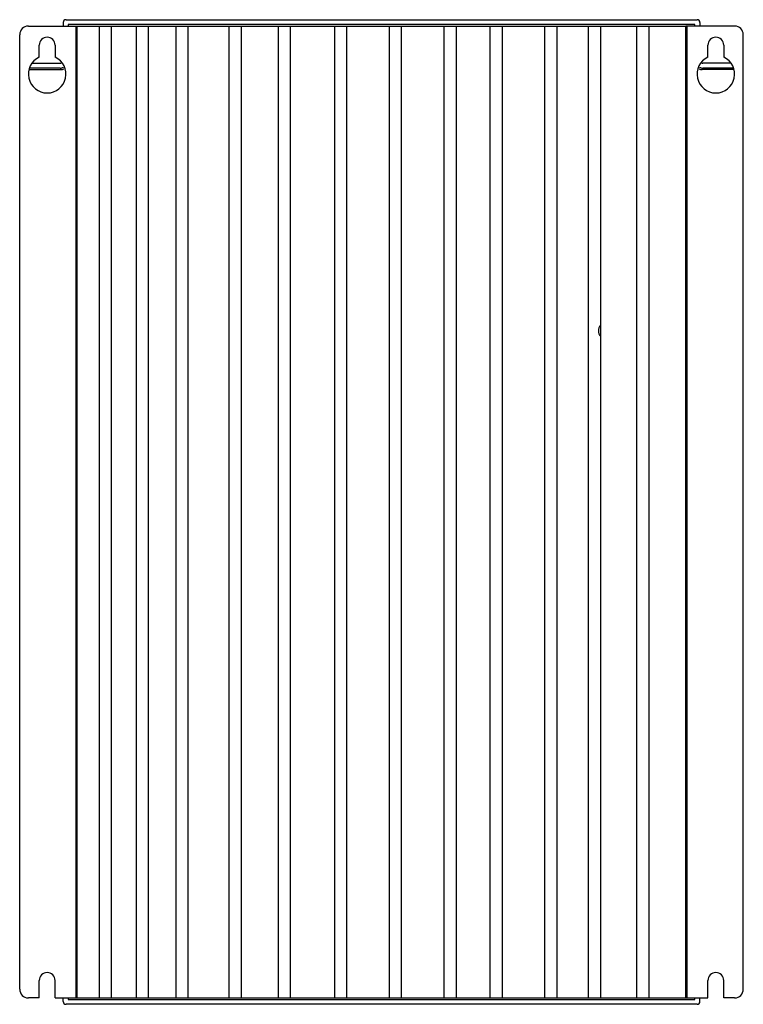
# Model space of a CAD drawing. Header units: millimetres. Extents: x 34 to 284, y 52 to 392.
import ezdxf

# ---------------------------------------------------------------- set-up
doc = ezdxf.new("R2010")
doc.units = ezdxf.units.MM
doc.header["$LTSCALE"] = 29.006697
doc.layers.get('0').update_dxf_attribs({"linetype": 'CONTINUOUS'})

msp = doc.modelspace()

# ---------------------------------------------------------------- linework, layer by layer
at = {"color": 7}
for p, q in [((50.5, 391.68), (268.5, 391.68)), ((37.5, 389.48), (264.59, 389.48)), ((49.5, 390.68), (49.5, 389.48)), ((51.2, 389.98), (51.2, 389.48)), ((267.8, 389.98), (51.2, 389.98)), ((54, 53.88), (54, 389.48)), ((54.25, 389.48), (54.25, 53.88)), ((62.04, 53.88), (62.04, 389.48)), ((66.24, 53.88), (66.24, 389.48)), ((74.8, 53.88), (74.8, 389.48)), ((79.01, 53.88), (79.01, 389.48)), ((88.54, 53.88), (88.54, 389.48)), ((92.75, 53.88), (92.75, 389.48)), ((106.92, 53.88), (106.92, 389.48)), ((111.13, 53.88), (111.13, 389.48)), ((123.91, 53.88), (123.91, 389.48)), ((128.11, 53.88), (128.11, 389.48)), ((143.35, 53.88), (143.35, 389.48)), ((147.56, 53.88), (147.56, 389.48)), ((162.26, 53.88), (162.26, 389.48)), ((166.46, 53.88), (166.46, 389.48)), ((181.16, 53.88), (181.16, 389.48)), ((185.36, 53.88), (185.36, 389.48)), ((197.04, 53.88), (197.04, 389.48)), ((201.25, 53.88), (201.25, 389.48)), ((215.95, 53.88), (215.95, 389.48)), ((220.15, 53.88), (220.15, 389.48)), ((231.01, 53.88), (231.01, 389.48)), ((235.22, 53.88), (235.22, 389.48)), ((247.72, 53.88), (247.72, 389.48)), ((251.93, 53.88), (251.93, 389.48)), ((264.59, 53.88), (264.59, 389.48)), ((281.5, 389.48), (264.63, 389.48)), ((265, 389.48), (265, 53.88)), ((267.8, 389.48), (267.8, 389.98)), ((269.5, 390.68), (269.5, 389.48)), ((34.5, 56.88), (34.5, 386.48)), ((284.5, 56.88), (284.5, 386.48)), ((41.25, 378.77), (41.25, 382.88)), ((46.75, 382.88), (46.75, 378.77)), ((272.25, 378.77), (272.25, 382.88)), ((277.75, 382.88), (277.75, 378.77)), ((37.96, 374.48), (48.7, 374.48)), ((48.5, 374.98), (38.11, 374.98)), ((38.87, 376.68), (48.5, 376.68)), ((281.3, 374.48), (270.3, 374.48)), ((280.13, 376.68), (270.5, 376.68)), ((280.89, 374.98), (270.5, 374.98)), ((41.25, 53.88), (41.25, 59.88)), ((46.75, 53.88), (46.75, 59.88)), ((272.25, 53.88), (272.25, 59.88)), ((277.75, 53.88), (277.75, 59.88)), ((41.25, 53.88), (37.5, 53.88)), ((46.75, 53.88), (272.25, 53.88)), ((49.5, 52.68), (49.5, 53.88)), ((268.5, 51.68), (50.5, 51.68)), ((51.2, 53.88), (51.2, 53.38)), ((51.2, 53.38), (267.8, 53.38)), ((267.8, 53.38), (267.8, 53.88)), ((269.5, 52.68), (269.5, 53.88)), ((281.5, 53.88), (277.75, 53.88))]:
    msp.add_line(p, q, dxfattribs=at)
for centre, radius, start, end in [((50.5, 390.68), 1, 90, 180), ((268.5, 390.68), 1, 0, 90), ((37.5, 386.48), 3, 90, 180), ((281.5, 386.48), 3, 0, 90), ((44, 382.88), 2.75, 0, 180), ((275, 382.88), 2.75, 0, 180), ((44, 372.88), 6.5, 115.029, 64.971), ((275, 372.88), 6.5, 115.029, 64.971), ((48.5, 377.68), 1, 270, 297.3872), ((48.5, 377.68), 2.7, 270, 293.9865), ((48.7, 377.48), 3, 270, 290.7471), ((270.3, 377.48), 3, 249.2535, 270), ((270.5, 377.68), 2.7, 246.0129, 270), ((270.5, 377.68), 1, 242.6128, 270), ((237.34, 284.25), 2.89, 139.1248, 220.9098), ((44, 59.88), 2.75, 0, 180), ((275, 59.88), 2.75, 0, 180), ((37.5, 56.88), 3, 180, 270), ((281.5, 56.88), 3, 270, 360), ((50.5, 52.68), 1, 180, 270), ((268.5, 52.68), 1, 270, 360)]:
    msp.add_arc(centre, radius, start, end, dxfattribs=at)

doc.saveas('drawing.dxf')
